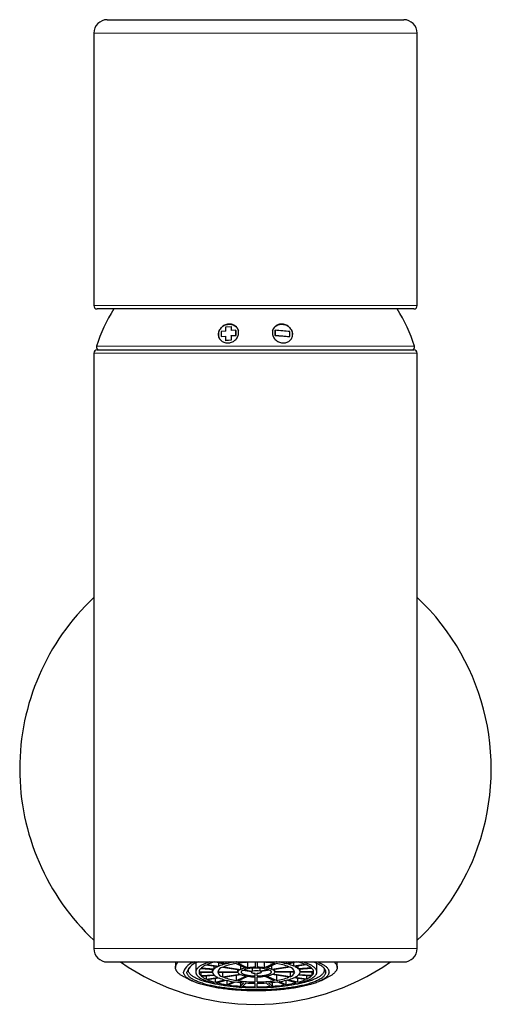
# Model space of a CAD drawing. Header units: millimetres. Extents: x 8 to 755, y 12 to 485.
# Tile 6 of 7: x 360 to 430, y 339 to 485. Entities that reach past the tile are written whole.
import ezdxf

# ---------------------------------------------------------------- set-up
doc = ezdxf.new("R2010")
doc.units = ezdxf.units.MM

msp = doc.modelspace()

# ---------------------------------------------------------------- linework, layer by layer
at = {"color": 7, "linetype": 'Continuous', "lineweight": 30}
for p, q in [((372.5, 484.88), (416.5, 484.88)), ((370.5, 482.88), (370.5, 442.38)), ((418.5, 442.38), (418.5, 482.88)), ((418, 441.88), (371, 441.88)), ((390.1, 439.24), (390.9, 439.3)), ((390.1, 438.6), (390.1, 439.24)), ((390.9, 439.3), (390.9, 438.66)), ((390.1, 438.6), (389.4, 438.53)), ((389.4, 438.53), (389.4, 437.78)), ((389.4, 437.78), (390.1, 437.85)), ((389.41, 437.77), (389.4, 437.78)), ((389.41, 437.77), (390.09, 437.83)), ((390.1, 437.19), (390.1, 437.85)), ((391.6, 438.71), (390.9, 438.66)), ((390.9, 437.92), (391.6, 437.97)), ((390.9, 437.92), (390.9, 437.26)), ((390.91, 437.9), (390.9, 437.92)), ((390.91, 437.9), (391.61, 437.95)), ((390.91, 437.9), (390.91, 437.24)), ((391.6, 437.97), (391.6, 438.71)), ((391.61, 437.95), (391.6, 437.97)), ((391.61, 437.95), (391.61, 438.69)), ((397.39, 438.69), (397.4, 438.71)), ((397.39, 438.69), (397.39, 437.95)), ((397.39, 437.95), (397.4, 437.97)), ((397.4, 438.71), (397.4, 437.97)), ((399.59, 437.77), (399.6, 437.78)), ((399.6, 437.78), (399.6, 438.53)), ((390.9, 437.26), (390.1, 437.19)), ((390.11, 437.17), (390.1, 437.19)), ((390.91, 437.24), (390.11, 437.17)), ((390.91, 437.24), (390.9, 437.26)), ((370.5, 435.32), (370.5, 346.82)), ((371, 435.82), (418, 435.82)), ((418.5, 346.82), (418.5, 435.32)), ((372.5, 344.82), (416.5, 344.82)), ((382.62, 344.82), (382.62, 343.99)), ((385.62, 344.62), (385.62, 343.32)), ((387.18, 344.39), (388.91, 344.13)), ((387.33, 344.46), (389.06, 344.2)), ((388.38, 343.8), (388.38, 344.21)), ((388.61, 344.82), (389.92, 344.49)), ((389.03, 344.82), (390.13, 344.54)), ((389.06, 344.2), (389.06, 344.71)), ((389.61, 344.03), (392.16, 343.65)), ((389.76, 344.1), (392.31, 343.71)), ((390.13, 344.54), (390.13, 344.82)), ((391.1, 344.82), (391.24, 344.76)), ((391.44, 344.82), (391.5, 344.8)), ((391.5, 344.8), (391.5, 344.82)), ((391.64, 344.58), (393.11, 343.92)), ((391.9, 344.62), (393.37, 343.96)), ((392.31, 343.71), (392.31, 344.28)), ((393.37, 343.96), (393.37, 344.76)), ((394.47, 344.8), (394.47, 344.03)), ((394.77, 344.8), (394.77, 344.03)), ((395.86, 343.96), (395.86, 344.76)), ((397.34, 344.62), (395.86, 343.96)), ((397.6, 344.58), (396.12, 343.92)), ((396.92, 343.71), (396.92, 344.28)), ((399.48, 344.1), (396.92, 343.71)), ((399.63, 344.03), (397.07, 343.65)), ((397.79, 344.82), (397.74, 344.8)), ((397.74, 344.8), (397.74, 344.82)), ((398.14, 344.82), (398, 344.76)), ((400.2, 344.82), (399.11, 344.54)), ((399.11, 344.54), (399.11, 344.82)), ((400.62, 344.82), (399.32, 344.49)), ((400.17, 344.2), (400.17, 344.71)), ((401.9, 344.46), (400.17, 344.2)), ((402.05, 344.39), (400.32, 344.13)), ((400.85, 343.8), (400.85, 344.21)), ((403.62, 343.32), (403.62, 344.62)), ((406.62, 343.99), (406.62, 344.82)), ((383.99, 342.55), (385.05, 342.03)), ((386.12, 343.36), (388.12, 343.36)), ((386.12, 343.29), (388.12, 343.29)), ((386.37, 343.86), (388.3, 343.72)), ((386.37, 343.29), (386.37, 342.79)), ((386.37, 342.79), (388.3, 342.93)), ((386.45, 343.93), (388.38, 343.8)), ((386.45, 342.72), (388.38, 342.85)), ((387.18, 342.77), (387.18, 342.26)), ((387.18, 342.26), (388.91, 342.52)), ((388.12, 343.36), (388.12, 343.73)), ((388.92, 343.36), (391.87, 343.36)), ((388.92, 343.29), (391.87, 343.29)), ((389.61, 343.29), (389.61, 342.62)), ((389.61, 342.62), (392.16, 343)), ((389.76, 342.55), (392.31, 342.94)), ((391.64, 342.83), (391.64, 342.07)), ((391.64, 342.07), (393.11, 342.73)), ((391.87, 343.36), (391.87, 343.69)), ((391.9, 342.03), (393.37, 342.69)), ((392.6, 343.58), (393.91, 343.39)), ((392.75, 343.65), (394.06, 343.45)), ((393.87, 343.39), (393.87, 343.32)), ((394.06, 343.45), (394.06, 343.89)), ((394.47, 342.74), (394.47, 343.13)), ((394.47, 341.85), (394.47, 342.61)), ((394.77, 342.74), (394.77, 343.13)), ((394.77, 341.85), (394.77, 342.61)), ((395.18, 343.45), (395.18, 343.89)), ((396.49, 343.65), (395.18, 343.45)), ((396.64, 343.58), (395.33, 343.39)), ((395.37, 343.32), (395.37, 343.39)), ((397.34, 342.03), (395.86, 342.69)), ((397.6, 342.07), (396.12, 342.73)), ((399.48, 342.55), (396.92, 342.94)), ((399.63, 342.62), (397.07, 343)), ((397.36, 343.36), (397.36, 343.69)), ((400.31, 343.36), (397.36, 343.36)), ((400.31, 343.29), (397.36, 343.29)), ((397.6, 342.83), (397.6, 342.07)), ((399.63, 343.29), (399.63, 342.62)), ((402.05, 342.26), (400.32, 342.52)), ((402.79, 343.93), (400.85, 343.8)), ((402.79, 342.72), (400.85, 342.85)), ((402.86, 343.86), (400.93, 343.72)), ((402.86, 342.79), (400.93, 342.93)), ((401.11, 343.36), (401.11, 343.73)), ((403.12, 343.36), (401.11, 343.36)), ((403.12, 343.29), (401.11, 343.29)), ((402.05, 342.77), (402.05, 342.26)), ((402.86, 343.29), (402.86, 342.79)), ((404.18, 342.03), (405.25, 342.55)), ((387.33, 342.19), (389.06, 342.45)), ((388.5, 342.37), (388.5, 341.8)), ((388.5, 341.8), (389.92, 342.16)), ((388.71, 341.74), (390.13, 342.11)), ((390.24, 342.08), (390.24, 341.44)), ((390.24, 341.44), (391.24, 341.89)), ((390.5, 341.4), (391.5, 341.85)), ((392.27, 341.76), (392.27, 341.21)), ((392.27, 341.21), (392.79, 341.71)), ((392.56, 341.19), (393.08, 341.69)), ((394.47, 341.12), (394.47, 341.64)), ((394.77, 341.12), (394.77, 341.64)), ((396.67, 341.19), (396.15, 341.69)), ((396.96, 341.21), (396.44, 341.71)), ((396.96, 341.76), (396.96, 341.21)), ((398.74, 341.4), (397.74, 341.85)), ((399, 341.44), (398, 341.89)), ((399, 342.08), (399, 341.44)), ((400.52, 341.74), (399.11, 342.11)), ((400.73, 341.8), (399.32, 342.16)), ((401.9, 342.19), (400.17, 342.45)), ((400.73, 342.37), (400.73, 341.8))]:
    msp.add_line(p, q, dxfattribs=at)
at = {"color": 252, "linetype": 'Continuous', "lineweight": 0}
for p, q in [((418.5, 482.88), (370.5, 482.88)), ((370.5, 442.38), (418.5, 442.38)), ((370.88, 436.35), (411.2, 436.35)), ((411.2, 436.35), (418.12, 436.35)), ((418.5, 435.32), (370.5, 435.32)), ((370.5, 346.82), (418.5, 346.82))]:
    msp.add_line(p, q, dxfattribs=at)
at = {"color": 7, "linetype": 'Continuous', "lineweight": 30, "flags": 128}
for points in [[(383.99, 342.55), (383.88, 342.6), (383.78, 342.66), (383.69, 342.71), (383.59, 342.77), (383.5, 342.82), (383.42, 342.88), (383.34, 342.93), (383.26, 342.99), (383.19, 343.05), (383.12, 343.11), (383.05, 343.16), (382.99, 343.22), (382.94, 343.28), (382.89, 343.34), (382.84, 343.4), (382.8, 343.46), (382.76, 343.52), (382.73, 343.57), (382.7, 343.63), (382.67, 343.69), (382.65, 343.75), (382.64, 343.81), (382.63, 343.87), (382.62, 343.93), (382.62, 343.99), (382.62, 344.05), (382.63, 344.11), (382.64, 344.17), (382.65, 344.23), (382.67, 344.29), (382.7, 344.35), (382.73, 344.41), (382.76, 344.47), (382.8, 344.53), (382.84, 344.59), (382.89, 344.65), (382.94, 344.71), (382.99, 344.77), (383.05, 344.82), (383.05, 344.82)], [(403.73, 344.82), (403.83, 344.78), (403.97, 344.72), (404.11, 344.66), (404.24, 344.59), (404.36, 344.53), (404.48, 344.46), (404.59, 344.39), (404.7, 344.33), (404.8, 344.26), (404.89, 344.19), (404.97, 344.12), (405.05, 344.05), (405.12, 343.98), (405.18, 343.91), (405.24, 343.83), (405.28, 343.76), (405.32, 343.69), (405.36, 343.62), (405.38, 343.54), (405.4, 343.47), (405.41, 343.4), (405.42, 343.32), (405.41, 343.25), (405.4, 343.18), (405.38, 343.1), (405.36, 343.03), (405.32, 342.96), (405.28, 342.89), (405.24, 342.81), (405.18, 342.74), (405.12, 342.67), (405.05, 342.6), (404.97, 342.53), (404.89, 342.46), (404.8, 342.39), (404.7, 342.32), (404.59, 342.25), (404.48, 342.19), (404.36, 342.12), (404.24, 342.06), (404.11, 341.99), (403.97, 341.93), (403.83, 341.86), (403.67, 341.8), (403.52, 341.74), (403.35, 341.68), (403.18, 341.62), (403.01, 341.57), (402.83, 341.51), (402.64, 341.45), (402.45, 341.4), (402.25, 341.35), (402.05, 341.3), (401.84, 341.25), (401.63, 341.2), (401.41, 341.15), (401.19, 341.11), (400.96, 341.06), (400.73, 341.02), (400.5, 340.98), (400.26, 340.94), (400.02, 340.9), (399.77, 340.87), (399.52, 340.83), (399.27, 340.8), (399.01, 340.77), (398.75, 340.74), (398.49, 340.71), (398.22, 340.69), (397.95, 340.67), (397.68, 340.64), (397.41, 340.62), (397.14, 340.61), (396.86, 340.59), (396.58, 340.58), (396.31, 340.56), (396.03, 340.55), (395.75, 340.54), (395.46, 340.54), (395.18, 340.53), (394.9, 340.53), (394.62, 340.53), (394.33, 340.53), (394.05, 340.53), (393.77, 340.54), (393.49, 340.54), (393.21, 340.55), (392.93, 340.56), (392.65, 340.58), (392.37, 340.59), (392.1, 340.61), (391.82, 340.62), (391.55, 340.64), (391.28, 340.67), (391.01, 340.69), (390.75, 340.71), (390.48, 340.74), (390.22, 340.77), (389.97, 340.8), (389.71, 340.83), (389.46, 340.87), (389.22, 340.9), (388.97, 340.94), (388.73, 340.98), (388.5, 341.02), (388.27, 341.06), (388.04, 341.11), (387.82, 341.15), (387.6, 341.2), (387.39, 341.25), (387.18, 341.3), (386.98, 341.35), (386.78, 341.4), (386.59, 341.45), (386.4, 341.51), (386.22, 341.57), (386.05, 341.62), (385.88, 341.68), (385.72, 341.74), (385.56, 341.8), (385.41, 341.86), (385.26, 341.93), (385.13, 341.99), (384.99, 342.06), (384.87, 342.12), (384.75, 342.19), (384.64, 342.25), (384.53, 342.32), (384.44, 342.39), (384.35, 342.46), (384.26, 342.53), (384.18, 342.6), (384.12, 342.67), (384.05, 342.74), (384, 342.81), (383.95, 342.89), (383.91, 342.96), (383.88, 343.03), (383.85, 343.1), (383.83, 343.18), (383.82, 343.25), (383.82, 343.32), (383.82, 343.32)], [(403.13, 344.82), (403.25, 344.78), (403.4, 344.72), (403.54, 344.66), (403.67, 344.6), (403.79, 344.53), (403.91, 344.47), (404.03, 344.41), (404.13, 344.34), (404.23, 344.28), (404.33, 344.21), (404.41, 344.15), (404.49, 344.08), (404.57, 344.01), (404.63, 343.95), (404.69, 343.88), (404.74, 343.81), (404.79, 343.74), (404.83, 343.67), (404.86, 343.6), (404.88, 343.53), (404.9, 343.46), (404.91, 343.39), (404.92, 343.32), (404.91, 343.25), (404.9, 343.18), (404.88, 343.11), (404.86, 343.05), (404.83, 342.98), (404.79, 342.91), (404.74, 342.84), (404.69, 342.77), (404.63, 342.7), (404.57, 342.63), (404.49, 342.57), (404.41, 342.5), (404.33, 342.43), (404.23, 342.37), (404.13, 342.3), (404.03, 342.24), (403.91, 342.18), (403.79, 342.11), (403.67, 342.05), (403.54, 341.99), (403.4, 341.93), (403.25, 341.87), (403.11, 341.81), (402.95, 341.76), (402.79, 341.7), (402.62, 341.65), (402.45, 341.59), (402.27, 341.54), (402.09, 341.49), (401.9, 341.44), (401.71, 341.39), (401.51, 341.34), (401.31, 341.3), (401.1, 341.25), (400.89, 341.21), (400.67, 341.17), (400.45, 341.13), (400.23, 341.09), (400, 341.05), (399.77, 341.02), (399.53, 340.98), (399.29, 340.95), (399.05, 340.92), (398.81, 340.89), (398.56, 340.86), (398.31, 340.84), (398.05, 340.81), (397.8, 340.79), (397.54, 340.77), (397.28, 340.75), (397.02, 340.73), (396.76, 340.72), (396.49, 340.7), (396.23, 340.69), (395.96, 340.68), (395.69, 340.67), (395.42, 340.67), (395.16, 340.66), (394.89, 340.66), (394.62, 340.66), (394.35, 340.66), (394.08, 340.66), (393.81, 340.67), (393.54, 340.67), (393.27, 340.68), (393.01, 340.69), (392.74, 340.7), (392.48, 340.72), (392.21, 340.73), (391.95, 340.75), (391.69, 340.77), (391.43, 340.79), (391.18, 340.81), (390.93, 340.84), (390.68, 340.86), (390.43, 340.89), (390.18, 340.92), (389.94, 340.95), (389.7, 340.98), (389.47, 341.02), (389.23, 341.05), (389.01, 341.09), (388.78, 341.13), (388.56, 341.17), (388.35, 341.21), (388.13, 341.25), (387.93, 341.3), (387.72, 341.34), (387.53, 341.39), (387.33, 341.44), (387.15, 341.49), (386.96, 341.54), (386.78, 341.59), (386.61, 341.65), (386.45, 341.7), (386.28, 341.76), (386.13, 341.81), (385.98, 341.87), (385.83, 341.93), (385.7, 341.99), (385.56, 342.05), (385.44, 342.11), (385.32, 342.18), (385.21, 342.24), (385.1, 342.3), (385, 342.37), (384.91, 342.43), (384.82, 342.5), (384.74, 342.57), (384.67, 342.63), (384.6, 342.7), (384.54, 342.77), (384.49, 342.84), (384.44, 342.91), (384.4, 342.98), (384.37, 343.05), (384.35, 343.11), (384.33, 343.18), (384.32, 343.25), (384.32, 343.32), (384.32, 343.32)], [(385.62, 343.32), (385.62, 343.26), (385.63, 343.2), (385.64, 343.14), (385.67, 343.08), (385.69, 343.02), (385.73, 342.96), (385.77, 342.9), (385.81, 342.84), (385.87, 342.78), (385.92, 342.72), (385.99, 342.66), (386.06, 342.6), (386.13, 342.55), (386.21, 342.49), (386.3, 342.43), (386.39, 342.38), (386.49, 342.32), (386.6, 342.27), (386.71, 342.21), (386.82, 342.16), (386.94, 342.11), (387.07, 342.06), (387.2, 342), (387.34, 341.95), (387.48, 341.91), (387.62, 341.86), (387.77, 341.81), (387.93, 341.77), (388.09, 341.72), (388.25, 341.68), (388.42, 341.63), (388.59, 341.59), (388.77, 341.55), (388.95, 341.51), (389.14, 341.48), (389.33, 341.44), (389.52, 341.4), (389.71, 341.37), (389.91, 341.34), (390.12, 341.31), (390.32, 341.28), (390.53, 341.25), (390.74, 341.22), (390.96, 341.2), (391.17, 341.17), (391.39, 341.15), (391.61, 341.13), (391.84, 341.11), (392.06, 341.09), (392.29, 341.07), (392.52, 341.06), (392.75, 341.05), (392.98, 341.03), (393.21, 341.02), (393.44, 341.01), (393.68, 341.01), (393.91, 341), (394.15, 341), (394.38, 341), (394.62, 340.99), (394.85, 341), (395.09, 341), (395.32, 341), (395.56, 341.01), (395.79, 341.01), (396.02, 341.02), (396.26, 341.03), (396.49, 341.05), (396.72, 341.06), (396.95, 341.07), (397.17, 341.09), (397.4, 341.11), (397.62, 341.13), (397.84, 341.15), (398.06, 341.17), (398.28, 341.2), (398.49, 341.22), (398.7, 341.25), (398.91, 341.28), (399.12, 341.31), (399.32, 341.34), (399.52, 341.37), (399.71, 341.4), (399.91, 341.44), (400.1, 341.48), (400.28, 341.51), (400.46, 341.55), (400.64, 341.59), (400.81, 341.63), (400.98, 341.68), (401.15, 341.72), (401.3, 341.77), (401.46, 341.81), (401.61, 341.86), (401.76, 341.91), (401.9, 341.95), (402.03, 342), (402.16, 342.06), (402.29, 342.11), (402.41, 342.16), (402.53, 342.21), (402.64, 342.27), (402.74, 342.32), (402.84, 342.38), (402.93, 342.43), (403.02, 342.49), (403.1, 342.55), (403.18, 342.6), (403.25, 342.66), (403.31, 342.72), (403.37, 342.78), (403.42, 342.84), (403.47, 342.9), (403.51, 342.96), (403.54, 343.02), (403.57, 343.08), (403.59, 343.14), (403.6, 343.2), (403.61, 343.26), (403.62, 343.32), (403.61, 343.39), (403.6, 343.45), (403.59, 343.51), (403.57, 343.57), (403.54, 343.63), (403.51, 343.69), (403.47, 343.75), (403.42, 343.81), (403.37, 343.87), (403.31, 343.93), (403.25, 343.99), (403.18, 344.04), (403.1, 344.1), (403.02, 344.16), (402.93, 344.22), (402.84, 344.27), (402.74, 344.33), (402.64, 344.38), (402.53, 344.44), (402.41, 344.49), (402.29, 344.54), (402.16, 344.59), (402.03, 344.64), (401.9, 344.69), (401.76, 344.74), (401.61, 344.79), (401.5, 344.82)], [(387.73, 344.82), (387.62, 344.79), (387.48, 344.74), (387.34, 344.69), (387.2, 344.64), (387.07, 344.59), (386.94, 344.54), (386.82, 344.49), (386.71, 344.44), (386.6, 344.38), (386.49, 344.33), (386.39, 344.27), (386.3, 344.22), (386.21, 344.16), (386.13, 344.1), (386.06, 344.04), (385.99, 343.99), (385.92, 343.93), (385.87, 343.87), (385.81, 343.81), (385.77, 343.75), (385.73, 343.69), (385.69, 343.63), (385.67, 343.57), (385.64, 343.51), (385.63, 343.45), (385.62, 343.39), (385.62, 343.32)], [(391.67, 344.82), (391.62, 344.82), (391.5, 344.8)], [(397.74, 344.8), (397.61, 344.82), (397.56, 344.82)], [(406.18, 344.82), (406.18, 344.82), (406.24, 344.77), (406.3, 344.71), (406.35, 344.65), (406.39, 344.59), (406.44, 344.53), (406.47, 344.47), (406.51, 344.41), (406.54, 344.35), (406.56, 344.29), (406.58, 344.23), (406.6, 344.17), (406.61, 344.11), (406.61, 344.05), (406.62, 343.99), (406.61, 343.93), (406.61, 343.87), (406.6, 343.81), (406.58, 343.75), (406.56, 343.69), (406.54, 343.63), (406.51, 343.57), (406.47, 343.52), (406.44, 343.46), (406.39, 343.4), (406.35, 343.34), (406.3, 343.28), (406.24, 343.22), (406.18, 343.16), (406.12, 343.11), (406.05, 343.05), (405.97, 342.99), (405.9, 342.93), (405.82, 342.88), (405.73, 342.82), (405.64, 342.77), (405.55, 342.71), (405.45, 342.66), (405.35, 342.6), (405.25, 342.55)], [(392.84, 341.04), (392.78, 341.04), (392.52, 341.06), (392.26, 341.07), (392, 341.09), (391.75, 341.11), (391.5, 341.13), (391.25, 341.15), (391, 341.17), (390.75, 341.2), (390.51, 341.23), (390.27, 341.25), (390.03, 341.28), (389.8, 341.32), (389.57, 341.35), (389.34, 341.39), (389.12, 341.42), (388.9, 341.46), (388.68, 341.5), (388.47, 341.54), (388.26, 341.58), (388.06, 341.63), (387.86, 341.67), (387.66, 341.72), (387.47, 341.77), (387.29, 341.81), (387.11, 341.86), (386.94, 341.92), (386.77, 341.97), (386.6, 342.02), (386.45, 342.08), (386.29, 342.13), (386.15, 342.19), (386, 342.25), (385.87, 342.31), (385.74, 342.37), (385.62, 342.43), (385.5, 342.49), (385.39, 342.55), (385.29, 342.61), (385.19, 342.68), (385.1, 342.74), (385.01, 342.81), (384.93, 342.87), (384.86, 342.94), (384.8, 343), (384.74, 343.07), (384.69, 343.14), (384.64, 343.2), (384.6, 343.27), (384.57, 343.34), (384.55, 343.41), (384.53, 343.48), (384.52, 343.55), (384.52, 343.61)], [(392.6, 343.58), (392.56, 343.56), (392.53, 343.54), (392.5, 343.52), (392.48, 343.5), (392.45, 343.48), (392.43, 343.46), (392.41, 343.44), (392.4, 343.42), (392.39, 343.4), (392.38, 343.38), (392.37, 343.36), (392.37, 343.34), (392.37, 343.32), (392.37, 343.3), (392.37, 343.28), (392.38, 343.26), (392.39, 343.24), (392.4, 343.22), (392.42, 343.2), (392.44, 343.18), (392.46, 343.16), (392.49, 343.14), (392.51, 343.12), (392.54, 343.1), (392.58, 343.08), (392.61, 343.06), (392.65, 343.04), (392.69, 343.02), (392.73, 343.01), (392.78, 342.99), (392.82, 342.97), (392.87, 342.96), (392.92, 342.94), (392.98, 342.92), (393.03, 342.91), (393.09, 342.9), (393.15, 342.88), (393.21, 342.87), (393.28, 342.86), (393.34, 342.84), (393.41, 342.83), (393.48, 342.82), (393.55, 342.81), (393.62, 342.8), (393.69, 342.79), (393.77, 342.78), (393.84, 342.78), (393.92, 342.77), (393.99, 342.76), (394.07, 342.76), (394.15, 342.75), (394.23, 342.75), (394.31, 342.75), (394.39, 342.74), (394.47, 342.74)], [(393.91, 343.39), (393.89, 343.37), (393.88, 343.36), (393.87, 343.35), (393.87, 343.34), (393.87, 343.33), (393.87, 343.31), (393.87, 343.3), (393.88, 343.29), (393.89, 343.28), (393.9, 343.27), (393.92, 343.25), (393.93, 343.24), (393.96, 343.23), (393.98, 343.22), (394.01, 343.21), (394.03, 343.2), (394.06, 343.19), (394.1, 343.18), (394.13, 343.18), (394.17, 343.17), (394.21, 343.16), (394.25, 343.16), (394.29, 343.15), (394.33, 343.14), (394.38, 343.14), (394.42, 343.14), (394.47, 343.13)], [(394.77, 342.74), (394.85, 342.74), (394.93, 342.75), (395.01, 342.75), (395.08, 342.75), (395.16, 342.76), (395.24, 342.76), (395.32, 342.77), (395.39, 342.78), (395.47, 342.78), (395.54, 342.79), (395.61, 342.8), (395.68, 342.81), (395.75, 342.82), (395.82, 342.83), (395.89, 342.84), (395.96, 342.86), (396.02, 342.87), (396.08, 342.88), (396.14, 342.9), (396.2, 342.91), (396.25, 342.92), (396.31, 342.94), (396.36, 342.96), (396.41, 342.97), (396.46, 342.99), (396.5, 343.01), (396.54, 343.02), (396.58, 343.04), (396.62, 343.06), (396.66, 343.08), (396.69, 343.1), (396.72, 343.12), (396.75, 343.14), (396.77, 343.16), (396.79, 343.18), (396.81, 343.2), (396.83, 343.22), (396.84, 343.24), (396.85, 343.26), (396.86, 343.28), (396.86, 343.3), (396.87, 343.32), (396.87, 343.34), (396.86, 343.36), (396.86, 343.38), (396.85, 343.4), (396.83, 343.42), (396.82, 343.44), (396.8, 343.46), (396.78, 343.48), (396.76, 343.5), (396.73, 343.52), (396.7, 343.54), (396.67, 343.56), (396.64, 343.58)], [(394.77, 343.13), (394.81, 343.14), (394.86, 343.14), (394.9, 343.14), (394.94, 343.15), (394.99, 343.16), (395.03, 343.16), (395.06, 343.17), (395.1, 343.18), (395.14, 343.18), (395.17, 343.19), (395.2, 343.2), (395.23, 343.21), (395.25, 343.22), (395.28, 343.23), (395.3, 343.24), (395.32, 343.25), (395.33, 343.27), (395.34, 343.28), (395.35, 343.29), (395.36, 343.3), (395.37, 343.31), (395.37, 343.33), (395.36, 343.34), (395.36, 343.35), (395.35, 343.36), (395.34, 343.37), (395.33, 343.39)], [(404.64, 343.94), (404.66, 343.89), (404.69, 343.82), (404.7, 343.75), (404.71, 343.68), (404.72, 343.61), (404.71, 343.55), (404.7, 343.48), (404.69, 343.41), (404.66, 343.34), (404.63, 343.27), (404.59, 343.2), (404.55, 343.14), (404.5, 343.07), (404.44, 343), (404.37, 342.94), (404.3, 342.87), (404.22, 342.81), (404.14, 342.74), (404.05, 342.68), (403.95, 342.61), (403.84, 342.55), (403.73, 342.49), (403.62, 342.43), (403.49, 342.37), (403.36, 342.31), (403.23, 342.25), (403.09, 342.19), (402.94, 342.13), (402.79, 342.08), (402.63, 342.02), (402.47, 341.97), (402.3, 341.92), (402.12, 341.86), (401.94, 341.81), (401.76, 341.77), (401.57, 341.72), (401.37, 341.67), (401.18, 341.63), (400.97, 341.58), (400.77, 341.54), (400.55, 341.5), (400.34, 341.46), (400.12, 341.42), (399.89, 341.39), (399.67, 341.35), (399.44, 341.32), (399.2, 341.28), (398.96, 341.25), (398.72, 341.23), (398.48, 341.2), (398.24, 341.17), (397.99, 341.15), (397.74, 341.13), (397.49, 341.11), (397.23, 341.09), (396.97, 341.07), (396.72, 341.06), (396.46, 341.04), (396.39, 341.04)]]:
    msp.add_lwpolyline(points, dxfattribs=at)
at = {"color": 7, "linetype": 'Continuous', "lineweight": 30}
for centre, radius, start, end in [((372.5, 482.88), 2, 90, 180), ((416.5, 482.88), 2, 0, 90), ((371, 442.38), 0.5, 180, 270), ((418, 442.38), 0.5, 270, 0), ((394.5, 428.77), 24.8, 148.0879, 162.2221), ((394.5, 428.77), 24.8, 17.7779, 31.9121), ((371.27, 436.22), 0.4, 162.2221, 270), ((417.73, 436.22), 0.4, 270, 17.7779), ((371, 435.32), 0.5, 90, 180), ((418, 435.32), 0.5, 0, 90), ((394.5, 373.52), 35, 133.2918, 226.7082), ((394.5, 373.52), 35, 338.4541, 46.7082), ((394.5, 373.52), 35, 313.2918, 338.4541), ((372.5, 346.82), 2, 180, 270), ((416.5, 346.82), 2, 270, 0), ((394.5, 373.52), 35, 235.0848, 304.9152), ((385.94, 342.64), 2.23, 101.1924, 162.1004), ((386.5, 342.53), 2.32, 99.9327, 160.1435), ((388.39, 341.64), 3, 113.7016, 130.2964), ((390.62, 336.62), 8.5, 105.1522, 112.7607), ((389.85, 342.03), 2.3, 114.1093, 129.8886), ((389.9, 343.03), 1.04, 106.4966, 161.5175), ((391.6, 338.08), 6.63, 104.7513, 112.5271), ((392.78, 336.29), 8.37, 97.8492, 111.1724), ((393.26, 331.68), 13.24, 98.7828, 103.6827), ((394.54, 325.14), 19.66, 90.2112, 97.723), ((394.58, 334.51), 9.53, 90.671, 97.2632), ((394.69, 325.11), 19.69, 82.2841, 89.7817), ((394.66, 334.51), 9.53, 82.7368, 89.329), ((396.44, 336.23), 8.43, 68.8718, 82.1065), ((395.97, 331.68), 13.24, 76.3173, 81.2172), ((397.63, 338.08), 6.63, 67.4729, 75.2487), ((399.32, 343.02), 1.05, 18.8314, 73.1546), ((399.38, 342.03), 2.3, 50.1114, 65.8907), ((398.61, 336.62), 8.5, 67.2393, 74.8478), ((400.84, 341.64), 3, 49.7036, 66.2984), ((385.26, 343.61), 0.748, 153.3902, 179.3603), ((386.92, 343.27), 0.805, 132.9437, 173.1344), ((386.92, 343.38), 0.805, 186.8656, 227.0563), ((388.39, 345.01), 3, 229.7036, 246.2984), ((388.73, 343.28), 0.615, 133.9351, 172.1431), ((388.73, 343.37), 0.615, 187.8569, 226.0649), ((389.85, 344.62), 2.3, 230.1114, 245.8907), ((389.91, 343.62), 1.05, 198.8314, 253.1546), ((392.8, 350.42), 8.43, 248.8718, 262.1065), ((392.33, 343.18), 0.5, 109.9916, 158.0224), ((392.33, 343.47), 0.5, 201.9776, 250.0084), ((393.73, 339.89), 4.07, 98.6869, 110.3347), ((393.73, 346.75), 4.07, 249.6653, 261.3131), ((394.62, 337.34), 6.58, 73.4905, 106.5095), ((394.58, 352.14), 9.53, 262.7368, 269.329), ((394.62, 341.16), 2.36, 76.2315, 103.7685), ((394.66, 352.14), 9.53, 270.671, 277.2632), ((395.5, 339.89), 4.07, 69.6653, 81.3131), ((395.5, 346.75), 4.07, 278.6869, 290.3347), ((396.9, 343.18), 0.5, 21.9776, 70.0084), ((396.9, 343.47), 0.5, 289.9916, 338.0224), ((396.45, 350.36), 8.37, 277.8492, 291.1724), ((399.33, 343.61), 1.04, 286.4966, 341.5175), ((399.38, 344.62), 2.3, 294.1093, 309.8886), ((400.51, 343.28), 0.615, 7.8569, 46.0649), ((400.51, 343.37), 0.615, 313.9351, 352.1431), ((400.84, 345.01), 3, 293.7016, 310.2964), ((402.32, 343.27), 0.805, 6.8656, 47.0563), ((402.32, 343.38), 0.805, 312.9437, 353.1344), ((390.68, 350.18), 8.66, 247.2749, 255.4466), ((392.84, 358.54), 17.3, 256.1935, 261.3411), ((391.6, 348.57), 6.63, 247.4729, 255.2487), ((393.26, 354.97), 13.24, 256.3173, 261.2172), ((394.18, 367.39), 26.25, 261.9321, 265.8297), ((394.28, 361.73), 20.07, 262.0255, 265.7363), ((394.54, 361.54), 19.69, 262.2841, 269.7817), ((394.6, 373.07), 31.95, 266.3393, 269.7576), ((394.6, 366.08), 24.43, 266.4211, 269.6758), ((394.69, 361.51), 19.66, 270.2112, 277.723), ((394.63, 366.08), 24.43, 270.3242, 273.5789), ((394.63, 373.07), 31.95, 270.2424, 273.6607), ((394.95, 361.73), 20.07, 274.2637, 277.9745), ((395.05, 367.39), 26.25, 274.1703, 278.0679), ((395.97, 354.97), 13.24, 278.7828, 283.6827), ((396.39, 358.54), 17.3, 278.6589, 283.8065), ((397.63, 348.57), 6.63, 284.7513, 292.5271), ((398.56, 350.18), 8.66, 284.5534, 292.7251)]:
    msp.add_arc(centre, radius, start, end, dxfattribs=at)
for points, knots in [([(392, 438.36), (392, 438.27), (391.99, 438.08), (391.9, 437.82), (391.76, 437.56), (391.57, 437.34), (391.35, 437.14), (391.09, 436.99), (390.81, 436.89), (390.52, 436.84), (390.22, 436.83), (389.94, 436.88), (389.67, 436.99), (389.44, 437.15), (389.25, 437.35), (389.1, 437.58), (389.02, 437.83), (388.99, 438.11), (389.02, 438.39), (389.1, 438.66), (389.24, 438.91), (389.43, 439.14), (389.65, 439.33), (389.91, 439.48), (390.19, 439.59), (390.48, 439.64), (390.78, 439.64), (391.07, 439.59), (391.33, 439.48), (391.56, 439.32), (391.76, 439.13), (391.9, 438.89), (391.99, 438.64), (392, 438.45), (392, 438.36)], [0, 0, 0, 0, 0.031813, 0.062322, 0.092933, 0.125034, 0.156747, 0.187304, 0.217947, 0.249915, 0.281602, 0.312123, 0.342762, 0.374843, 0.406538, 0.437094, 0.467804, 0.499937, 0.531514, 0.562121, 0.592866, 0.624845, 0.656832, 0.687545, 0.718134, 0.749763, 0.782164, 0.812931, 0.843381, 0.874811, 0.906882, 0.937499, 0.968067, 1, 1, 1, 1]), ([(389.2, 437.45), (389.17, 437.49), (389.1, 437.6), (389.03, 437.82), (389, 438.09), (389.03, 438.37), (389.12, 438.64), (389.25, 438.89), (389.44, 439.12), (389.66, 439.31), (389.92, 439.46), (390.2, 439.56), (390.49, 439.62), (390.78, 439.62), (391.07, 439.56), (391.33, 439.46), (391.57, 439.3), (391.76, 439.1), (391.89, 438.88), (391.94, 438.72), (391.96, 438.65)], [0, 0, 0, 0, 0.029966, 0.087377, 0.145061, 0.202449, 0.260074, 0.317625, 0.37506, 0.432719, 0.490043, 0.547714, 0.605052, 0.662652, 0.720145, 0.777579, 0.835228, 0.892569, 0.950234, 1, 1, 1, 1]), ([(400, 438.11), (400, 438.02), (399.99, 437.84), (399.9, 437.58), (399.76, 437.35), (399.56, 437.15), (399.33, 436.99), (399.07, 436.89), (398.79, 436.83), (398.49, 436.84), (398.2, 436.89), (397.92, 436.99), (397.66, 437.14), (397.43, 437.34), (397.24, 437.56), (397.1, 437.81), (397.02, 438.08), (396.99, 438.36), (397.02, 438.64), (397.1, 438.89), (397.25, 439.12), (397.44, 439.32), (397.67, 439.48), (397.93, 439.59), (398.22, 439.64), (398.52, 439.64), (398.81, 439.59), (399.09, 439.48), (399.35, 439.33), (399.57, 439.13), (399.76, 438.91), (399.9, 438.66), (399.99, 438.39), (400, 438.21), (400, 438.11)], [0, 0, 0, 0, 0.0322206, 0.0626958, 0.0930907, 0.1250861, 0.1565216, 0.1868854, 0.2175988, 0.2500412, 0.2811368, 0.3115473, 0.3424563, 0.375087, 0.4068274, 0.4374664, 0.468145, 0.4999982, 0.5318201, 0.5625066, 0.593147, 0.6248337, 0.6566633, 0.6873187, 0.7179979, 0.7499036, 0.7822576, 0.8130596, 0.8435412, 0.874877, 0.907334, 0.9381349, 0.9685798, 1, 1, 1, 1]), ([(397.04, 438.65), (397.06, 438.72), (397.1, 438.88), (397.24, 439.1), (397.43, 439.3), (397.66, 439.46), (397.93, 439.56), (398.21, 439.62), (398.51, 439.62), (398.8, 439.56), (399.08, 439.46), (399.34, 439.31), (399.56, 439.12), (399.75, 438.89), (399.88, 438.64), (399.97, 438.37), (399.98, 438.19), (399.99, 438.09)], [0, 0, 0, 0, 0.057468, 0.124826, 0.191962, 0.259443, 0.326583, 0.393985, 0.461357, 0.528525, 0.596008, 0.663099, 0.730548, 0.797715, 0.865026, 0.932378, 1, 1, 1, 1]), ([(397.39, 437.95), (397.64, 437.93), (398.14, 437.9), (398.87, 437.84), (399.35, 437.79), (399.59, 437.77)], [0, 0, 0, 0, 0.336691, 0.670127, 1, 1, 1, 1]), ([(399.6, 438.53), (399.25, 438.56), (398.52, 438.64), (397.78, 438.68), (397.4, 438.71)], [0, 0, 0, 0, 0.485484, 1, 1, 1, 1]), ([(397.4, 437.97), (397.78, 437.94), (398.52, 437.89), (399.25, 437.82), (399.6, 437.78)], [0, 0, 0, 0, 0.515302, 1, 1, 1, 1])]:
    msp.add_open_spline(points, degree=3, knots=knots, dxfattribs=at)

doc.saveas('drawing.dxf')
